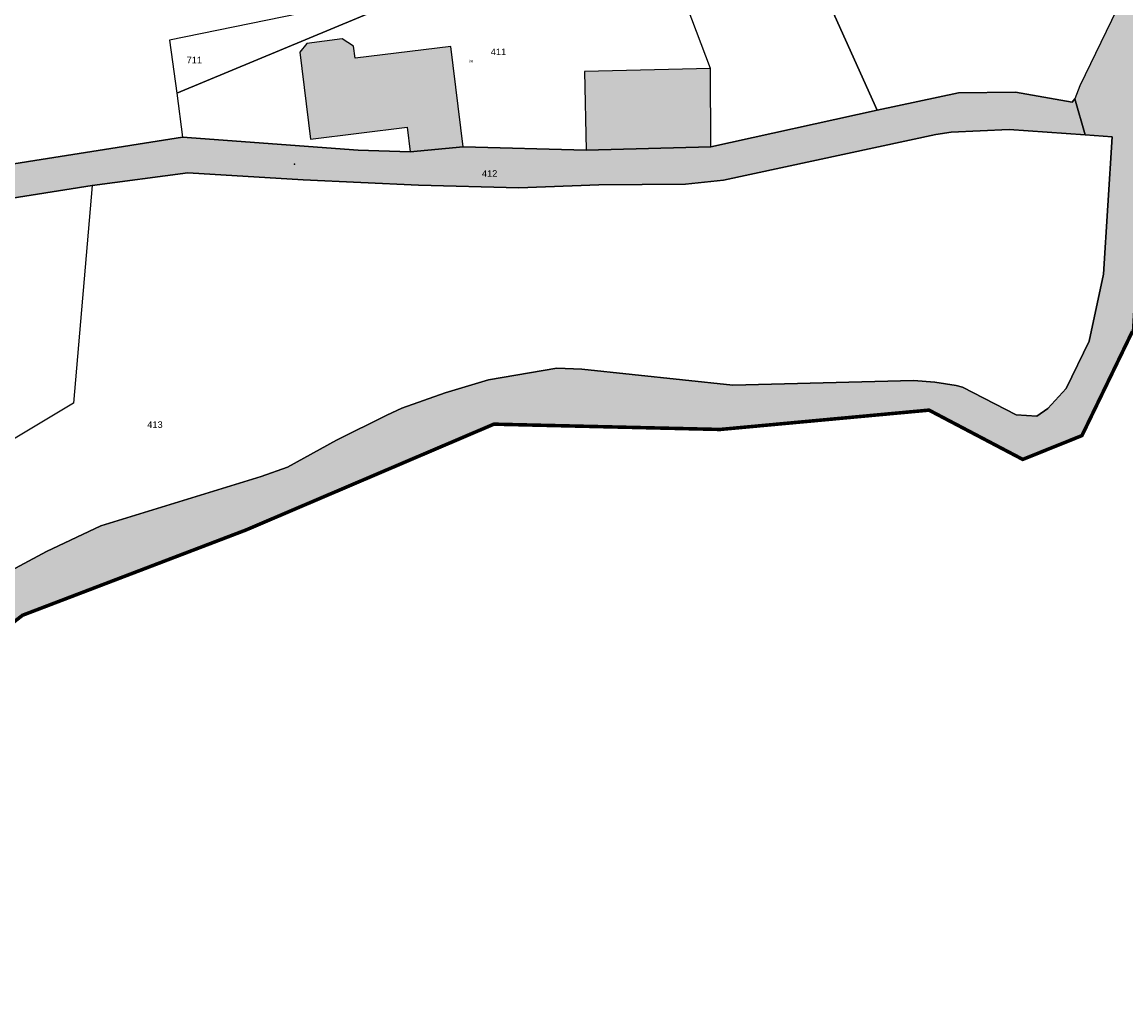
# Model space of a CAD drawing. Header units: metres. Extents: x 1943189 to 1944159, y 7204892 to 7205646.
# Tile 9 of 21: x 1943346 to 1943440, y 7205012 to 7205095. Entities that reach past the tile are written whole.
import ezdxf

# ---------------------------------------------------------------- set-up
doc = ezdxf.new("R2010")
doc.units = ezdxf.units.M
doc.header["$LTSCALE"] = 2
for name, pattern in [('CONTINU', [0]), ('PCI_LIEUDIT', [10, 4, -1.7, 0.45, -1.7, 0.45, -1.7]), ('PCI_SECTION', [23, 8, -2, 8, -2.25, 0.5, -2.25])]:
    doc.linetypes.add(name, pattern=pattern)
for name, color, linetype in [('1FLECHEFL', 7, 'CONTINU'), ('1LIEUDIT', 7, 'PCI_LIEUDIT'), ('1PARCELLE', 150, 'Continuous'), ('1SECTION', 7, 'PCI_SECTION'), ('1SUBDSECT', 7, 'CONTINU'), ('1TRONFLUV', 7, 'CONTINU'), ('1TRONFLUV_H', 141, 'Continuous'), ('3BATIDUR', 7, 'CONTINU'), ('3BATIDUR_H', 31, 'Continuous'), ('3NUMVOIE', 30, 'CONTINU'), ('3PARCELLETEX', 150, 'CONTINU')]:
    doc.layers.add(name, color=color, linetype=linetype)
doc.styles.get("Standard").update_dxf_attribs({"font": 'arial.ttf'})

# ---------------------------------------------------------------- blocks, each defined once
blk = doc.blocks.new('FLECHRU1')
blk.add_point((0, 0))

msp = doc.modelspace()

# ---------------------------------------------------------------- hatches: boundary and pattern name
at = {"layer": '1TRONFLUV_H'}
for points in [[(1943487.5, 7205141.462), (1943484.75, 7205147.732), (1943483.68, 7205147.002), (1943463.05, 7205133.012), (1943460.92, 7205130.962), (1943458.5, 7205128.422), (1943455.97, 7205125.312), (1943453.06, 7205121.482), (1943450.3, 7205117.542), (1943447.66, 7205113.522), (1943445.18, 7205109.402), (1943435.83, 7205090.062), (1943435.4, 7205088.952), (1943436.27, 7205085.922), (1943438.55, 7205085.742), (1943437.82, 7205074.092), (1943436.61, 7205068.412), (1943434.65, 7205064.392), (1943433.12, 7205062.712), (1943432.16, 7205062.062), (1943430.42, 7205062.172), (1943425.86, 7205064.522), (1943425.32, 7205064.642), (1943423.53, 7205064.942), (1943421.72, 7205065.082), (1943406.4, 7205064.692), (1943393.59, 7205066.042), (1943391.48, 7205066.112), (1943385.68, 7205065.142), (1943381.99, 7205064.042), (1943378.32, 7205062.742), (1943377.05, 7205062.142), (1943372.8, 7205060.002), (1943368.64, 7205057.722), (1943366.4, 7205056.922), (1943352.81, 7205052.762), (1943348.18, 7205050.582), (1943343.27, 7205047.952), (1943338.97, 7205045.172), (1943334.84, 7205042.292), (1943330.6, 7205039.172), (1943320.83, 7205031.362), (1943317.86, 7205030.432), (1943311.59, 7205030.442), (1943303.5, 7205031.492), (1943302.38, 7205031.442), (1943301.27, 7205031.232), (1943300.2, 7205030.852), (1943298.74, 7205029.992), (1943292.89, 7205021.412), (1943290.31, 7205019.172), (1943288.87, 7205018.252), (1943288.5, 7205018.172), (1943287.94, 7205018.182), (1943287.4, 7205018.362), (1943286.93, 7205018.682), (1943286.57, 7205019.142), (1943282.39, 7205029.082), (1943280.4, 7205035.412), (1943278.02, 7205044.252), (1943277.47, 7205046.282), (1943275.26, 7205045.742), (1943265.22, 7205044.612), (1943260.38, 7205044.362), (1943254.32, 7205044.182), (1943233.71, 7205044.522), (1943223.61, 7205045.252), (1943217.46, 7205046.182), (1943215.97, 7205046.502), (1943214.07, 7205047.062), (1943212.21, 7205047.792), (1943209.73, 7205049.282), (1943209.05, 7205050.302), (1943207.95, 7205051.702), (1943207.36, 7205052.352), (1943205.22, 7205053.682), (1943204.35, 7205053.552), (1943202.69, 7205046.592), (1943215.2, 7205040.882), (1943246.66, 7205041.242), (1943272.51, 7205041.642), (1943279.75, 7205020.372), (1943286.5, 7205012.112), (1943296.52, 7205012.632), (1943322.1, 7205026.472), (1943346.16, 7205045.162), (1943365.1, 7205052.392), (1943386.13, 7205061.372), (1943405.31, 7205060.922), (1943423.03, 7205062.562), (1943430.98, 7205058.382), (1943436, 7205060.402), (1943440.28, 7205069.242), (1943441.38, 7205086.632), (1943444.69, 7205085.592), (1943443.36, 7205086.982), (1943442.32, 7205088.872), (1943454.58, 7205113.122), (1943460.22, 7205121.722), (1943461.93, 7205123.752), (1943466.54, 7205128.562), (1943468.18, 7205129.852), (1943472.34, 7205132.252), (1943479.97, 7205136.782)], [(1943278.02, 7205044.252), (1943290.3, 7205048.612), (1943292.67, 7205050.672), (1943293.39, 7205052.072), (1943293.47, 7205054.032), (1943290.09, 7205072.372), (1943299.33, 7205074.742), (1943308.48, 7205076.922), (1943325.71, 7205077.032), (1943338.84, 7205079.532), (1943352.07, 7205081.602), (1943360.19, 7205082.682), (1943369.97, 7205082.082), (1943379.74, 7205081.652), (1943388.24, 7205081.412), (1943395.02, 7205081.662), (1943402.37, 7205081.742), (1943405.61, 7205082.062), (1943423.6, 7205085.932), (1943424.9, 7205086.132), (1943429.82, 7205086.362), (1943436.27, 7205085.922), (1943435.4, 7205088.952), (1943435.18, 7205088.692), (1943430.37, 7205089.532), (1943425.54, 7205089.462), (1943418.64, 7205088.002), (1943404.52, 7205084.882), (1943393.97, 7205084.612), (1943383.53, 7205084.902), (1943379.04, 7205084.482), (1943374.63, 7205084.622), (1943359.74, 7205085.702), (1943342.17, 7205082.932), (1943325.64, 7205080.062), (1943322.99, 7205079.982), (1943320.13, 7205079.982), (1943309.77, 7205079.862), (1943292.5, 7205076.532), (1943286.57, 7205075.392), (1943284.07, 7205074.942), (1943284.71, 7205071.372), (1943287.98, 7205072.002), (1943288.33, 7205070.822), (1943290.59, 7205055.062), (1943290.79, 7205053.382), (1943290.66, 7205052.512), (1943288.79, 7205050.502), (1943287.48, 7205049.822), (1943284.43, 7205048.552), (1943281.31, 7205047.422), (1943277.47, 7205046.282)]]:
    msp.add_hatch(color=256, dxfattribs=at).paths.add_polyline_path(points)
at = {"layer": '3BATIDUR_H'}
for points in [[(1943382.47, 7205093.412), (1943374.37, 7205092.412), (1943374.24, 7205093.442), (1943373.28, 7205094.042), (1943370.26, 7205093.662), (1943369.68, 7205092.912), (1943370.58, 7205085.542), (1943378.78, 7205086.562), (1943379.04, 7205084.482), (1943383.53, 7205084.902)], [(1943404.52, 7205084.882), (1943404.49, 7205091.542), (1943393.81, 7205091.282), (1943393.97, 7205084.612)]]:
    msp.add_hatch(color=256, dxfattribs=at).paths.add_polyline_path(points)

# ---------------------------------------------------------------- linework, layer by layer
at = {"layer": '1LIEUDIT', "ltscale": 0.5, "const_width": 0.3}
msp.add_lwpolyline([(1943322.1, 7205026.472), (1943346.16, 7205045.162), (1943365.1, 7205052.392), (1943386.13, 7205061.372), (1943405.31, 7205060.922), (1943423.03, 7205062.562), (1943430.98, 7205058.382), (1943436, 7205060.402), (1943440.28, 7205069.242)], dxfattribs=at)
at = {"layer": '1PARCELLE'}
for points in [[(1943404.49, 7205091.542), (1943400.86, 7205101.212), (1943399.97, 7205100.942), (1943381.86, 7205134.812), (1943378.98, 7205140.272), (1943378.7, 7205140.812), (1943399.55, 7205152.372), (1943409.01, 7205135.372), (1943400.48, 7205128.642), (1943405.45, 7205117.302), (1943418.64, 7205088.002), (1943404.52, 7205084.882), (1943404.49, 7205091.542)], [(1943405.45, 7205117.302), (1943400.48, 7205128.642), (1943409.01, 7205135.372), (1943413.19, 7205137.772), (1943421.68, 7205142.632), (1943425.49, 7205144.682), (1943427.14, 7205142.852), (1943445.18, 7205109.402), (1943435.83, 7205090.062), (1943435.4, 7205088.952), (1943435.18, 7205088.692), (1943430.37, 7205089.532), (1943425.54, 7205089.462), (1943418.64, 7205088.002), (1943405.45, 7205117.302)], [(1943359.24, 7205089.452), (1943359.74, 7205085.702), (1943374.63, 7205084.622), (1943379.04, 7205084.482), (1943383.53, 7205084.902), (1943393.97, 7205084.612), (1943404.52, 7205084.882), (1943404.49, 7205091.542), (1943400.86, 7205101.212), (1943399.97, 7205100.942), (1943393.32, 7205099.382), (1943386.64, 7205097.982), (1943384.54, 7205097.572), (1943381.27, 7205098.372), (1943379.18, 7205097.752), (1943359.24, 7205089.452)], [(1943380.63, 7205098.472), (1943358.63, 7205093.932), (1943359.24, 7205089.452), (1943379.18, 7205097.752), (1943381.27, 7205098.372), (1943380.63, 7205098.472)], [(1943280.4, 7205035.412), (1943278.02, 7205044.252), (1943290.3, 7205048.612), (1943292.67, 7205050.672), (1943293.39, 7205052.072), (1943293.47, 7205054.032), (1943290.09, 7205072.372), (1943299.33, 7205074.742), (1943308.48, 7205076.922), (1943325.71, 7205077.032), (1943338.84, 7205079.532), (1943352.07, 7205081.602), (1943350.47, 7205063.162), (1943303.72, 7205035.132), (1943294.27, 7205032.082), (1943280.4, 7205035.412)]]:
    msp.add_lwpolyline(points, close=True, dxfattribs=at)
for points in [[(1943380.63, 7205098.472), (1943358.63, 7205093.932), (1943359.24, 7205089.452), (1943359.74, 7205085.702), (1943342.17, 7205082.932)], [(1943342.17, 7205082.932), (1943359.74, 7205085.702), (1943374.63, 7205084.622), (1943379.04, 7205084.482), (1943383.53, 7205084.902), (1943393.97, 7205084.612), (1943404.52, 7205084.882), (1943418.64, 7205088.002), (1943425.54, 7205089.462), (1943430.37, 7205089.532), (1943435.18, 7205088.692), (1943435.4, 7205088.952), (1943435.4, 7205088.952), (1943436.27, 7205085.922), (1943429.82, 7205086.362), (1943424.9, 7205086.132), (1943423.6, 7205085.932), (1943405.61, 7205082.062), (1943402.37, 7205081.742), (1943395.02, 7205081.662), (1943388.24, 7205081.412), (1943379.74, 7205081.652), (1943369.97, 7205082.082), (1943360.19, 7205082.682), (1943352.07, 7205081.602), (1943338.84, 7205079.532)], [(1943343.27, 7205047.952), (1943348.18, 7205050.582), (1943352.81, 7205052.762), (1943366.4, 7205056.922), (1943368.64, 7205057.722), (1943372.8, 7205060.002), (1943377.05, 7205062.142), (1943378.32, 7205062.742), (1943381.99, 7205064.042), (1943385.68, 7205065.142), (1943391.48, 7205066.112), (1943393.59, 7205066.042), (1943406.4, 7205064.692), (1943421.72, 7205065.082), (1943423.53, 7205064.942), (1943425.32, 7205064.642), (1943425.86, 7205064.522), (1943430.42, 7205062.172), (1943432.16, 7205062.062), (1943433.12, 7205062.712), (1943434.65, 7205064.392), (1943436.61, 7205068.412), (1943437.82, 7205074.092), (1943438.55, 7205085.742), (1943436.27, 7205085.922), (1943436.27, 7205085.922), (1943429.82, 7205086.362), (1943424.9, 7205086.132), (1943423.6, 7205085.932), (1943405.61, 7205082.062), (1943402.37, 7205081.742), (1943395.02, 7205081.662), (1943388.24, 7205081.412), (1943379.74, 7205081.652), (1943369.97, 7205082.082), (1943360.19, 7205082.682), (1943352.07, 7205081.602), (1943350.47, 7205063.162), (1943303.72, 7205035.132)]]:
    msp.add_lwpolyline(points, dxfattribs=at)
at = {"layer": '1SECTION', "ltscale": 0.5, "const_width": 0.3}
msp.add_lwpolyline([(1943322.1, 7205026.472), (1943346.16, 7205045.162), (1943365.1, 7205052.392), (1943386.13, 7205061.372), (1943405.31, 7205060.922), (1943423.03, 7205062.562), (1943430.98, 7205058.382), (1943436, 7205060.402), (1943440.28, 7205069.242)], dxfattribs=at)
at = {"layer": '1SUBDSECT'}
msp.add_lwpolyline([(1943322.1, 7205026.472), (1943346.16, 7205045.162), (1943365.1, 7205052.392), (1943386.13, 7205061.372), (1943405.31, 7205060.922), (1943423.03, 7205062.562), (1943430.98, 7205058.382), (1943436, 7205060.402), (1943440.28, 7205069.242)], dxfattribs=at)
at = {"layer": '1TRONFLUV'}
for points in [[(1943322.1, 7205026.472), (1943346.16, 7205045.162), (1943365.1, 7205052.392), (1943386.13, 7205061.372), (1943405.31, 7205060.922), (1943423.03, 7205062.562), (1943430.98, 7205058.382), (1943436, 7205060.402), (1943440.28, 7205069.242), (1943441.38, 7205086.632), (1943444.69, 7205085.592), (1943443.36, 7205086.982), (1943442.32, 7205088.872), (1943454.58, 7205113.122)], [(1943445.18, 7205109.402), (1943435.83, 7205090.062), (1943435.4, 7205088.952), (1943436.27, 7205085.922), (1943438.55, 7205085.742), (1943437.82, 7205074.092), (1943436.61, 7205068.412), (1943434.65, 7205064.392), (1943433.12, 7205062.712), (1943432.16, 7205062.062), (1943430.42, 7205062.172), (1943425.86, 7205064.522), (1943425.32, 7205064.642), (1943423.53, 7205064.942), (1943421.72, 7205065.082), (1943406.4, 7205064.692), (1943393.59, 7205066.042), (1943391.48, 7205066.112), (1943385.68, 7205065.142), (1943381.99, 7205064.042), (1943378.32, 7205062.742), (1943377.05, 7205062.142), (1943372.8, 7205060.002), (1943368.64, 7205057.722), (1943366.4, 7205056.922), (1943352.81, 7205052.762), (1943348.18, 7205050.582), (1943343.27, 7205047.952)], [(1943338.84, 7205079.532), (1943352.07, 7205081.602), (1943360.19, 7205082.682), (1943369.97, 7205082.082), (1943379.74, 7205081.652), (1943388.24, 7205081.412), (1943395.02, 7205081.662), (1943402.37, 7205081.742), (1943405.61, 7205082.062), (1943423.6, 7205085.932), (1943424.9, 7205086.132), (1943429.82, 7205086.362), (1943436.27, 7205085.922), (1943435.4, 7205088.952), (1943435.18, 7205088.692), (1943430.37, 7205089.532), (1943425.54, 7205089.462), (1943418.64, 7205088.002), (1943404.52, 7205084.882), (1943393.97, 7205084.612), (1943383.53, 7205084.902), (1943379.04, 7205084.482), (1943374.63, 7205084.622), (1943359.74, 7205085.702), (1943342.17, 7205082.932)]]:
    msp.add_lwpolyline(points, dxfattribs=at)
at = {"layer": '3BATIDUR'}
for points in [[(1943382.47, 7205093.412), (1943374.37, 7205092.412), (1943374.24, 7205093.442), (1943373.28, 7205094.042), (1943370.26, 7205093.662), (1943369.68, 7205092.912), (1943370.58, 7205085.542), (1943378.78, 7205086.562), (1943379.04, 7205084.482), (1943383.53, 7205084.902), (1943382.47, 7205093.412)], [(1943404.52, 7205084.882), (1943404.49, 7205091.542), (1943393.81, 7205091.282), (1943393.97, 7205084.612), (1943404.52, 7205084.882)]]:
    msp.add_lwpolyline(points, close=True, dxfattribs=at)

# ---------------------------------------------------------------- block references
at = {"layer": '1FLECHEFL', "xscale": 0.25, "yscale": 0.25, "rotation": 174.3}
msp.add_blockref('FLECHRU1', (1943369.22, 7205083.422), dxfattribs=at)

# ---------------------------------------------------------------- texts
at = {"layer": '3NUMVOIE'}
msp.add_text('3B', height=0.22, dxfattribs=at).set_placement((1943384, 7205092.052))
at = {"layer": '3PARCELLETEX'}
for s, p in [('411', (1943385.87, 7205092.672)), ('711', (1943360.08, 7205091.982)), ('412', (1943385.12, 7205082.352)), ('413', (1943356.74, 7205061.052))]:
    msp.add_text(s, height=0.56, dxfattribs=at).set_placement(p)

doc.saveas('drawing.dxf')
